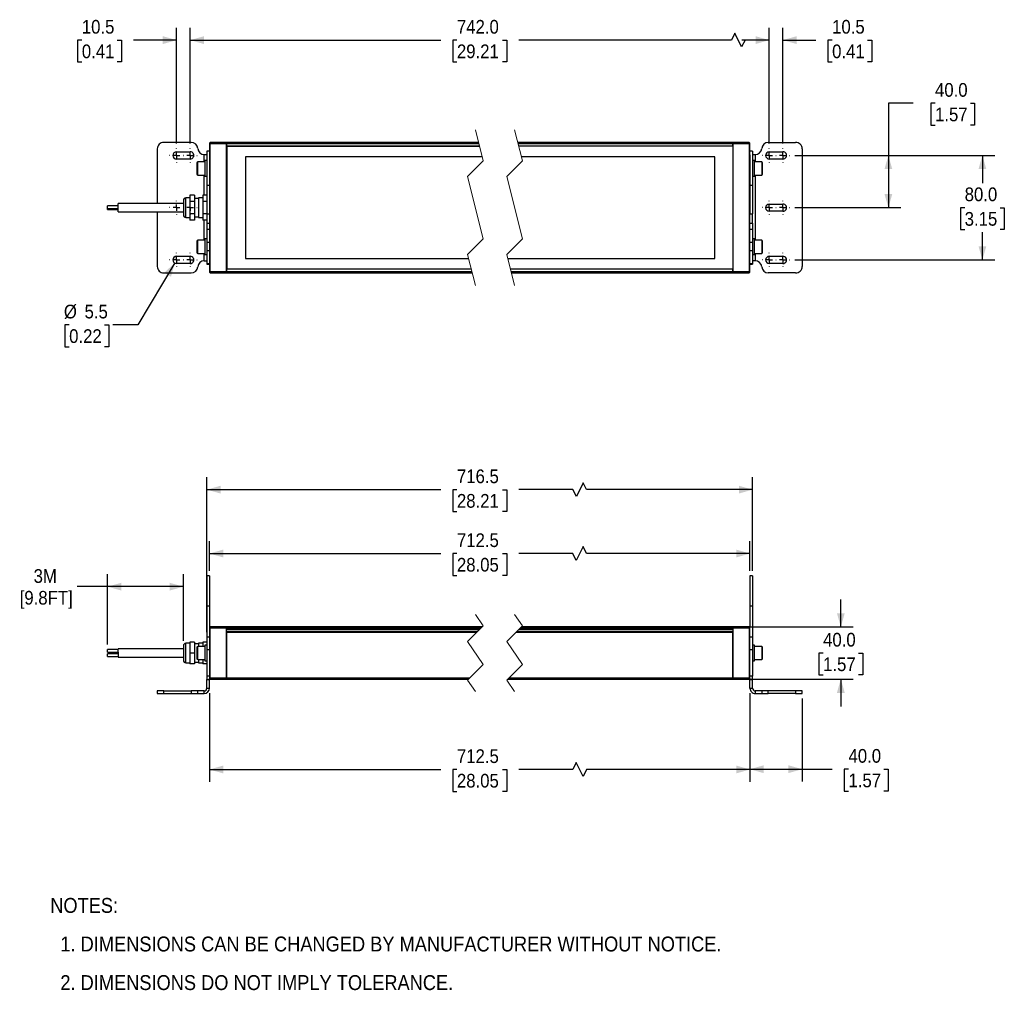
# Model space of a CAD drawing. Header units: millimetres. Extents: x 4 to 1295, y 0 to 811.
# Tile 1 of 3: x 4 to 758, y 35 to 779. Entities that reach past the tile are written whole.
import ezdxf

# ---------------------------------------------------------------- set-up
doc = ezdxf.new("R2010")
doc.units = ezdxf.units.MM
doc.header["$LTSCALE"] = 3
for name, pattern in [('SLD-Center', [19.05, 15.24, -1.27, 1.27, -1.27]), ('SLD-Dashed', [5.08, 2.54, 2.54]), ('SLD-Solid', [0])]:
    doc.linetypes.add(name, pattern=pattern)
doc.layers.add('CENTER', color=40, linetype='SLD-Center')
doc.layers.add('DIMENSIONS', color=140, linetype='SLD-Solid', lineweight=25)
doc.layers.add('TEXT', color=140, linetype='SLD-Solid', lineweight=25)
doc.styles.add('SLDTEXTSTYLE0', font='GOTHIC.TTF', dxfattribs={"width": 0.913})
doc.dimstyles.new('SLDDIMSTYLE0', dxfattribs={"dimtxt": 10.5, "dimasz": 10.5, "dimexe": 0, "dimexo": 0.0625, "dimgap": 2.625, "dimtad": 0, "dimtih": 1, "dimtoh": 1, "dimdec": 1, "dimrnd": 1e-09, "dimzin": 12, "dimdsep": 46, "dimtxsty": 'SLDTEXTSTYLE0', "dimsah": 1, "dimcen": 0.09, "dimadec": 0, "dimazin": 3, "dimtfac": 1, "dimtdec": 1, "dimtofl": 0, "dimtmove": 0, "dimatfit": 3, "dimfxl": 0, "dimfrac": 2, "dimtolj": 1, "dimtzin": 12, "dimarcsym": 0})
doc.dimstyles.new('SLDDIMSTYLE1', dxfattribs={"dimtxt": 10.5, "dimasz": 10.5, "dimexe": 0, "dimexo": 0.0625, "dimgap": 2.625, "dimtad": 0, "dimtih": 1, "dimtoh": 1, "dimdec": 1, "dimrnd": 1e-09, "dimzin": 4, "dimdsep": 46, "dimtxsty": 'SLDTEXTSTYLE0', "dimsah": 1, "dimcen": 0.09, "dimadec": 0, "dimazin": 1, "dimtfac": 1, "dimtdec": 1, "dimtofl": 0, "dimtmove": 0, "dimatfit": 3, "dimfxl": 0, "dimfrac": 2, "dimtolj": 1, "dimtzin": 12, "dimarcsym": 0})
doc.dimstyles.new('SLDDIMSTYLE2', dxfattribs={"dimtxt": 10.5, "dimasz": 10.5, "dimexe": 0, "dimexo": 0.0625, "dimgap": 2.625, "dimtad": 0, "dimtih": 1, "dimtoh": 1, "dimdec": 1, "dimrnd": 1e-09, "dimzin": 4, "dimdsep": 46, "dimtxsty": 'SLDTEXTSTYLE0', "dimsah": 1, "dimcen": 0.09, "dimadec": 0, "dimazin": 1, "dimtfac": 1, "dimtdec": 1, "dimtmove": 0, "dimatfit": 0, "dimfxl": 0, "dimfrac": 2, "dimtolj": 1, "dimtzin": 12, "dimarcsym": 0})
doc.dimstyles.new('SLDDIMSTYLE4', dxfattribs={"dimtxt": 10.5, "dimasz": 10.5, "dimexe": 0, "dimexo": 0.0625, "dimgap": 2.625, "dimtad": 0, "dimtih": 1, "dimtoh": 1, "dimdec": 1, "dimrnd": 1e-09, "dimzin": 12, "dimdsep": 46, "dimtxsty": 'SLDTEXTSTYLE0', "dimsah": 1, "dimcen": 0, "dimadec": 0, "dimazin": 3, "dimtfac": 1, "dimtdec": 1, "dimtofl": 0, "dimtmove": 0, "dimatfit": 3, "dimfxl": 0, "dimfrac": 2, "dimtolj": 1, "dimtzin": 12, "dimarcsym": 0})
doc.dimstyles.new('SLDDIMSTYLE5', dxfattribs={"dimtxt": 10.5, "dimasz": 10.5, "dimexe": 0, "dimexo": 0.0625, "dimgap": 2.625, "dimtad": 0, "dimtih": 1, "dimtoh": 1, "dimdec": 1, "dimrnd": 1e-09, "dimzin": 12, "dimdsep": 46, "dimtxsty": 'SLDTEXTSTYLE0', "dimsah": 1, "dimcen": 0.09, "dimadec": 0, "dimazin": 3, "dimtfac": 1, "dimtdec": 1, "dimtmove": 0, "dimatfit": 0, "dimfxl": 0, "dimfrac": 2, "dimtolj": 1, "dimtzin": 12, "dimarcsym": 0})

# ---------------------------------------------------------------- blocks, each defined once
blk = doc.blocks.new('SW_NOTE_0_2')
at = {"layer": 'TEXT', "color": 0, "char_height": 11.43, "attachment_point": 1, "style": 'SLDTEXTSTYLE0'}
for s, insert in [('NOTES:', (0, 14.6)), ('  1. DIMENSIONS CAN BE CHANGED BY MANUFACTURER WITHOUT NOTICE.', (0, -14.96)), ('  2. DIMENSIONS DO NOT IMPLY TOLERANCE.', (0, -44.52))]:
    blk.add_mtext(s, dxfattribs=dict(at, insert=insert))
blk = doc.blocks.new('_D')
at = {"layer": 'DIMENSIONS'}
for p, q in [((149.74, 262.79), (149.74, 194.87)), ((563.63, 262.79), (563.63, 194.87)), ((149.74, 204.4), (326.82, 204.4)), ((339.23, 204.32), (336.03, 204.32)), ((336.03, 204.32), (336.03, 187.65)), ((374.14, 204.32), (377.34, 204.32)), ((377.34, 204.32), (377.34, 187.65)), ((428.03, 204.4), (386.55, 204.4)), ((430.65, 209.65), (428.03, 204.4)), ((435.9, 199.15), (430.65, 209.65)), ((438.53, 204.4), (435.9, 199.15)), ((563.63, 204.4), (438.53, 204.4)), ((336.03, 187.65), (339.23, 187.65)), ((377.34, 187.65), (374.14, 187.65))]:
    blk.add_line(p, q, dxfattribs=at)
for points in [[(149.74, 204.4), (160.24, 201.4), (160.24, 207.4)], [(563.63, 204.4), (553.13, 207.4), (553.13, 201.4)]]:
    blk.add_solid(points, dxfattribs=at)
at = {"layer": 'DIMENSIONS', "char_height": 10.5, "attachment_point": 1, "style": 'SLDTEXTSTYLE0'}
for s, insert in [('712.5', (339.23, 219.86)), ('28.05', (339.23, 201.06))]:
    blk.add_mtext(s, dxfattribs=dict(at, insert=insert))
blk = doc.blocks.new('_D_1')
at = {"layer": 'DIMENSIONS'}
for p, q in [((563.63, 262.79), (563.63, 195.09)), ((603.63, 258.79), (603.63, 195.09)), ((563.63, 204.61), (603.63, 204.61)), ((603.63, 204.61), (626.68, 204.61)), ((639.09, 204.53), (635.89, 204.53)), ((635.89, 204.53), (635.89, 187.86)), ((666.24, 204.53), (669.44, 204.53)), ((669.44, 204.53), (669.44, 187.86)), ((635.89, 187.86), (639.09, 187.86)), ((669.44, 187.86), (666.24, 187.86))]:
    blk.add_line(p, q, dxfattribs=at)
for points in [[(563.63, 204.61), (574.13, 201.61), (574.13, 207.61)], [(603.63, 204.61), (593.13, 207.61), (593.13, 201.61)]]:
    blk.add_solid(points, dxfattribs=at)
at = {"layer": 'DIMENSIONS', "char_height": 10.5, "attachment_point": 1, "style": 'SLDTEXTSTYLE0'}
for s, insert in [('40.0', (639.09, 220.08)), ('1.57', (639.09, 201.28))]:
    blk.add_mtext(s, dxfattribs=dict(at, insert=insert))
blk = doc.blocks.new('_D_2')
at = {"layer": 'DIMENSIONS'}
for p, q in [((633.22, 313.6), (633.22, 334.6)), ((554.44, 313.6), (642.74, 313.6)), ((619.64, 293.52), (616.44, 293.52)), ((616.44, 293.52), (616.44, 276.85)), ((646.8, 293.52), (650, 293.52)), ((650, 293.52), (650, 276.85)), ((554.44, 273.6), (642.74, 273.6)), ((616.44, 276.85), (619.64, 276.85)), ((633.22, 273.6), (633.22, 252.6)), ((650, 276.85), (646.8, 276.85))]:
    blk.add_line(p, q, dxfattribs=at)
for points in [[(633.22, 313.6), (636.22, 324.1), (630.22, 324.1)], [(633.22, 273.6), (630.22, 263.1), (636.22, 263.1)]]:
    blk.add_solid(points, dxfattribs=at)
at = {"layer": 'DIMENSIONS', "char_height": 10.5, "attachment_point": 1, "style": 'SLDTEXTSTYLE0'}
for s, insert in [('40.0', (619.64, 309.07)), ('1.57', (619.64, 290.26))]:
    blk.add_mtext(s, dxfattribs=dict(at, insert=insert))
blk = doc.blocks.new('_D_3')
at = {"layer": 'DIMENSIONS'}
for p, q in [((147.74, 309.56), (147.74, 428.29)), ((435.94, 424.01), (430.69, 413.51)), ((438.56, 418.76), (435.94, 424.01)), ((565.63, 356.57), (565.63, 428.29)), ((147.74, 418.76), (326.82, 418.76)), ((339.23, 418.68), (336.03, 418.68)), ((336.03, 418.68), (336.03, 402.01)), ((374.14, 418.68), (377.34, 418.68)), ((377.34, 418.68), (377.34, 402.01)), ((428.06, 418.76), (386.55, 418.76)), ((430.69, 413.51), (428.06, 418.76)), ((565.63, 418.76), (438.56, 418.76)), ((336.03, 402.01), (339.23, 402.01)), ((377.34, 402.01), (374.14, 402.01))]:
    blk.add_line(p, q, dxfattribs=at)
for points in [[(147.74, 418.76), (158.24, 415.76), (158.24, 421.76)], [(565.63, 418.76), (555.13, 421.76), (555.13, 415.76)]]:
    blk.add_solid(points, dxfattribs=at)
at = {"layer": 'DIMENSIONS', "char_height": 10.5, "attachment_point": 1, "style": 'SLDTEXTSTYLE0'}
for s, insert in [('716.5', (339.23, 434.23)), ('28.21', (339.23, 415.43))]:
    blk.add_mtext(s, dxfattribs=dict(at, insert=insert))
blk = doc.blocks.new('_D_4')
at = {"layer": 'DIMENSIONS'}
for p, q in [((149.74, 356.57), (149.74, 379.36)), ((563.63, 356.57), (563.63, 379.36)), ((149.74, 369.83), (326.82, 369.83)), ((339.23, 369.75), (336.03, 369.75)), ((336.03, 369.75), (336.03, 353.08)), ((374.14, 369.75), (377.34, 369.75)), ((377.34, 369.75), (377.34, 353.08)), ((428.03, 369.83), (386.55, 369.83)), ((430.65, 364.58), (428.03, 369.83)), ((435.9, 375.08), (430.65, 364.58)), ((438.53, 369.83), (435.9, 375.08)), ((563.63, 369.83), (438.53, 369.83)), ((336.03, 353.08), (339.23, 353.08)), ((377.34, 353.08), (374.14, 353.08))]:
    blk.add_line(p, q, dxfattribs=at)
for points in [[(149.74, 369.83), (160.24, 366.83), (160.24, 372.83)], [(563.63, 369.83), (553.13, 372.83), (553.13, 366.83)]]:
    blk.add_solid(points, dxfattribs=at)
at = {"layer": 'DIMENSIONS', "char_height": 10.5, "attachment_point": 1, "style": 'SLDTEXTSTYLE0'}
for s, insert in [('712.5', (339.23, 385.29)), ('28.05', (339.23, 366.49))]:
    blk.add_mtext(s, dxfattribs=dict(at, insert=insert))
blk = doc.blocks.new('_D_5')
at = {"layer": 'DIMENSIONS'}
for p, q in [((71.74, 300.09), (71.74, 353.96)), ((129.74, 302.91), (129.74, 353.96)), ((71.74, 344.44), (48.5, 344.44)), ((129.74, 344.44), (71.74, 344.44))]:
    blk.add_line(p, q, dxfattribs=at)
for points in [[(71.74, 344.44), (82.24, 341.44), (82.24, 347.44)], [(129.74, 344.44), (119.24, 347.44), (119.24, 341.44)]]:
    blk.add_solid(points, dxfattribs=at)
at = {"layer": 'DIMENSIONS', "char_height": 10.5, "attachment_point": 1, "style": 'SLDTEXTSTYLE0'}
for s, insert in [('3M', (15.07, 357.85)), ('[9.8FT]', (4.4, 341.18))]:
    blk.add_mtext(s, dxfattribs=dict(at, insert=insert))
blk = doc.blocks.new('_D_11')
at = {"layer": 'DIMENSIONS'}
for p, q in [((688.68, 714.76), (669.63, 714.76)), ((669.63, 714.76), (669.63, 674.76)), ((705.35, 714.68), (702.15, 714.68)), ((702.15, 714.68), (702.15, 698.01)), ((732.51, 714.68), (735.71, 714.68)), ((735.71, 714.68), (735.71, 698.01)), ((702.15, 698.01), (705.35, 698.01)), ((735.71, 698.01), (732.51, 698.01)), ((597.98, 674.76), (679.16, 674.76)), ((669.63, 674.76), (669.63, 634.76)), ((597.98, 634.76), (679.16, 634.76))]:
    blk.add_line(p, q, dxfattribs=at)
for points in [[(669.63, 674.76), (666.63, 664.26), (672.63, 664.26)], [(669.63, 634.76), (672.63, 645.26), (666.63, 645.26)]]:
    blk.add_solid(points, dxfattribs=at)
at = {"layer": 'DIMENSIONS', "char_height": 10.5, "attachment_point": 1, "style": 'SLDTEXTSTYLE0'}
for s, insert in [('40.0', (705.35, 730.23)), ('1.57', (705.35, 711.43))]:
    blk.add_mtext(s, dxfattribs=dict(at, insert=insert))
blk = doc.blocks.new('_D_12')
at = {"layer": 'DIMENSIONS'}
for p, q in [((597.98, 674.76), (751.16, 674.76)), ((741.63, 674.76), (741.63, 653.64)), ((728.06, 634.68), (724.86, 634.68)), ((724.86, 634.68), (724.86, 618.01)), ((755.21, 634.68), (758.41, 634.68)), ((758.41, 634.68), (758.41, 618.01)), ((724.86, 618.01), (728.06, 618.01)), ((741.63, 594.76), (741.63, 615.88)), ((758.41, 618.01), (755.21, 618.01)), ((597.98, 594.76), (751.16, 594.76))]:
    blk.add_line(p, q, dxfattribs=at)
for points in [[(741.63, 674.76), (738.63, 664.26), (744.63, 664.26)], [(741.63, 594.76), (744.63, 605.26), (738.63, 605.26)]]:
    blk.add_solid(points, dxfattribs=at)
at = {"layer": 'DIMENSIONS', "char_height": 10.5, "attachment_point": 1, "style": 'SLDTEXTSTYLE0'}
for s, insert in [('80.0', (728.06, 650.23)), ('3.15', (728.06, 631.43))]:
    blk.add_mtext(s, dxfattribs=dict(at, insert=insert))
blk = doc.blocks.new('_D_13')
at = {"layer": 'DIMENSIONS'}
for p, q in [((578.38, 683.86), (578.38, 772.62)), ((588.88, 683.86), (588.88, 772.62)), ((578.38, 763.1), (557.38, 763.1)), ((588.88, 763.1), (614.14, 763.1)), ((626.55, 763.02), (623.35, 763.02)), ((623.35, 763.02), (623.35, 746.35)), ((653.7, 763.02), (656.9, 763.02)), ((656.9, 763.02), (656.9, 746.35)), ((623.35, 746.35), (626.55, 746.35)), ((656.9, 746.35), (653.7, 746.35))]:
    blk.add_line(p, q, dxfattribs=at)
for points in [[(578.38, 763.1), (567.88, 766.1), (567.88, 760.1)], [(588.88, 763.1), (599.38, 760.1), (599.38, 766.1)]]:
    blk.add_solid(points, dxfattribs=at)
at = {"layer": 'DIMENSIONS', "char_height": 10.5, "attachment_point": 1, "style": 'SLDTEXTSTYLE0'}
for s, insert in [('10.5', (626.55, 778.56)), ('0.41', (626.55, 759.76))]:
    blk.add_mtext(s, dxfattribs=dict(at, insert=insert))
blk = doc.blocks.new('_D_14')
at = {"layer": 'DIMENSIONS'}
for p, q in [((134.99, 683.86), (134.99, 772.62)), ((578.38, 683.86), (578.38, 772.62)), ((134.99, 763.1), (326.82, 763.1)), ((339.23, 763.02), (336.03, 763.02)), ((336.03, 763.02), (336.03, 746.35)), ((374.14, 763.02), (377.34, 763.02)), ((377.34, 763.02), (377.34, 746.35)), ((549.39, 763.1), (386.55, 763.1)), ((552.02, 768.35), (549.39, 763.1)), ((557.27, 757.85), (552.02, 768.35)), ((559.89, 763.1), (557.27, 757.85)), ((578.38, 763.1), (559.89, 763.1)), ((336.03, 746.35), (339.23, 746.35)), ((377.34, 746.35), (374.14, 746.35))]:
    blk.add_line(p, q, dxfattribs=at)
for points in [[(134.99, 763.1), (145.49, 760.1), (145.49, 766.1)], [(578.38, 763.1), (567.88, 766.1), (567.88, 760.1)]]:
    blk.add_solid(points, dxfattribs=at)
at = {"layer": 'DIMENSIONS', "char_height": 10.5, "attachment_point": 1, "style": 'SLDTEXTSTYLE0'}
for s, insert in [('742.0', (339.23, 778.56)), ('29.21', (339.23, 759.76))]:
    blk.add_mtext(s, dxfattribs=dict(at, insert=insert))
blk = doc.blocks.new('_D_15')
at = {"layer": 'DIMENSIONS'}
for p, q in [((124.49, 683.86), (124.49, 772.62)), ((134.99, 683.86), (134.99, 772.62)), ((51.98, 763.02), (48.78, 763.02)), ((48.78, 763.02), (48.78, 746.35)), ((79.14, 763.02), (82.34, 763.02)), ((82.34, 763.02), (82.34, 746.35)), ((124.49, 763.1), (91.54, 763.1)), ((134.99, 763.1), (155.99, 763.1)), ((48.78, 746.35), (51.98, 746.35)), ((82.34, 746.35), (79.14, 746.35))]:
    blk.add_line(p, q, dxfattribs=at)
for points in [[(124.49, 763.1), (113.99, 766.1), (113.99, 760.1)], [(134.99, 763.1), (145.49, 760.1), (145.49, 766.1)]]:
    blk.add_solid(points, dxfattribs=at)
at = {"layer": 'DIMENSIONS', "char_height": 10.5, "attachment_point": 1, "style": 'SLDTEXTSTYLE0'}
for s, insert in [('10.5', (51.98, 778.56)), ('0.41', (51.98, 759.76))]:
    blk.add_mtext(s, dxfattribs=dict(at, insert=insert))
blk = doc.blocks.new('_D_16')
at = {"layer": 'DIMENSIONS'}
for p, q in [((123.08, 592.4), (94.87, 544.88)), ((42.27, 544.88), (39.07, 544.88)), ((39.07, 544.88), (39.07, 528.21)), ((69.43, 544.88), (72.63, 544.88)), ((72.63, 544.88), (72.63, 528.21)), ((94.87, 544.88), (75.82, 544.88)), ((39.07, 528.21), (42.27, 528.21)), ((72.63, 528.21), (69.43, 528.21))]:
    blk.add_line(p, q, dxfattribs=at)
blk.add_solid([(123.08, 592.4), (115.14, 584.9), (120.3, 581.84)], dxfattribs=at)
at = {"layer": 'DIMENSIONS', "char_height": 10.5, "attachment_point": 1, "style": 'SLDTEXTSTYLE0'}
for s, insert in [('%%c', (38.23, 560.42)), ('5.5', (54.07, 560.42)), ('0.22', (42.27, 541.62))]:
    blk.add_mtext(s, dxfattribs=dict(at, insert=insert))
blk = doc.blocks.new('SW_CENTERMARKSYMBOL_8')
at = {"layer": 'CENTER', "color": 0}
for p, q in [((-5.08, 0), (-5.29, 0)), ((0, 0), (-2.54, 0)), ((0, 5.08), (0, 5.29)), ((0, 0), (0, 2.54)), ((0, 0), (0, -2.54)), ((0, 0), (2.54, 0)), ((5.08, 0), (5.29, 0)), ((0, -5.08), (0, -5.29))]:
    blk.add_line(p, q, dxfattribs=at)
blk = doc.blocks.new('SW_CENTERMARKSYMBOL_9')
at = {"layer": 'CENTER', "color": 0}
for p, q in [((-5.08, 0), (-5.29, 0)), ((0, 0), (-2.54, 0)), ((0, 5.08), (0, 5.29)), ((0, 0), (0, 2.54)), ((0, 0), (0, -2.54)), ((0, 0), (2.54, 0)), ((5.08, 0), (5.29, 0)), ((0, -5.08), (0, -5.29))]:
    blk.add_line(p, q, dxfattribs=at)
blk = doc.blocks.new('SW_CENTERMARKSYMBOL_10')
at = {"layer": 'CENTER', "color": 0}
for p, q in [((-5.08, 0), (-5.29, 0)), ((0, 0), (-2.54, 0)), ((0, 5.08), (0, 5.29)), ((0, 0), (0, 2.54)), ((0, 0), (0, -2.54)), ((0, 0), (2.54, 0)), ((5.08, 0), (5.29, 0)), ((0, -5.08), (0, -5.29))]:
    blk.add_line(p, q, dxfattribs=at)
blk = doc.blocks.new('SW_CENTERMARKSYMBOL_11')
at = {"layer": 'CENTER', "color": 0}
for p, q in [((-5.08, 0), (-5.29, 0)), ((0, 0), (-2.54, 0)), ((0, 5.08), (0, 5.29)), ((0, 0), (0, 2.54)), ((0, 0), (0, -2.54)), ((0, 0), (2.54, 0)), ((5.08, 0), (5.29, 0)), ((0, -5.08), (0, -5.29))]:
    blk.add_line(p, q, dxfattribs=at)
blk = doc.blocks.new('SW_CENTERMARKSYMBOL_12')
at = {"layer": 'CENTER', "color": 0}
for p, q in [((-5.08, 0), (-5.29, 0)), ((0, 0), (-2.54, 0)), ((0, 5.08), (0, 5.29)), ((0, 0), (0, 2.54)), ((0, 0), (0, -2.54)), ((0, 0), (2.54, 0)), ((5.08, 0), (5.29, 0)), ((0, -5.08), (0, -5.29))]:
    blk.add_line(p, q, dxfattribs=at)
blk = doc.blocks.new('SW_CENTERMARKSYMBOL_13')
at = {"layer": 'CENTER', "color": 0}
for p, q in [((-5.08, 0), (-5.29, 0)), ((0, 0), (-2.54, 0)), ((0, 5.08), (0, 5.29)), ((0, 0), (0, 2.54)), ((0, 0), (0, -2.54)), ((0, 0), (2.54, 0)), ((5.08, 0), (5.29, 0)), ((0, -5.08), (0, -5.29))]:
    blk.add_line(p, q, dxfattribs=at)
blk = doc.blocks.new('SW_CENTERMARKSYMBOL_14')
at = {"layer": 'CENTER', "color": 0}
for p, q in [((-5.08, 0), (-5.29, 0)), ((0, 0), (-2.54, 0)), ((0, 5.08), (0, 5.29)), ((0, 0), (0, 2.54)), ((0, 0), (0, -2.54)), ((0, 0), (2.54, 0)), ((5.08, 0), (5.29, 0)), ((0, -5.08), (0, -5.29))]:
    blk.add_line(p, q, dxfattribs=at)
blk = doc.blocks.new('SW_CENTERMARKSYMBOL_15')
at = {"layer": 'CENTER', "color": 0}
for p, q in [((-5.08, 0), (-5.29, 0)), ((0, 0), (-2.54, 0)), ((0, 5.08), (0, 5.29)), ((0, 0), (0, 2.54)), ((0, 0), (0, -2.54)), ((0, 0), (2.54, 0)), ((5.08, 0), (5.29, 0)), ((0, -5.08), (0, -5.29))]:
    blk.add_line(p, q, dxfattribs=at)
blk = doc.blocks.new('SW_CENTERMARKSYMBOL_16')
at = {"layer": 'CENTER', "color": 0}
for p, q in [((-5.08, 0), (-5.29, 0)), ((0, 0), (-2.54, 0)), ((0, 5.08), (0, 5.29)), ((0, 0), (0, 2.54)), ((0, 0), (0, -2.54)), ((0, 0), (2.54, 0)), ((5.08, 0), (5.29, 0)), ((0, -5.08), (0, -5.29))]:
    blk.add_line(p, q, dxfattribs=at)
blk = doc.blocks.new('SW_CENTERMARKSYMBOL_17')
at = {"layer": 'CENTER', "color": 0}
for p, q in [((-5.08, 0), (-5.29, 0)), ((0, 0), (-2.54, 0)), ((0, 5.08), (0, 5.29)), ((0, 0), (0, 2.54)), ((0, 0), (0, -2.54)), ((0, 0), (2.54, 0)), ((5.08, 0), (5.29, 0)), ((0, -5.08), (0, -5.29))]:
    blk.add_line(p, q, dxfattribs=at)
blk = doc.blocks.new('SW_CENTERMARKSYMBOL_18')
at = {"layer": 'CENTER', "color": 0}
for p, q in [((-5.08, 0), (-5.29, 0)), ((0, 0), (-2.54, 0)), ((0, 5.08), (0, 5.29)), ((0, 0), (0, 2.54)), ((0, 0), (0, -2.54)), ((0, 0), (2.54, 0)), ((5.08, 0), (5.29, 0)), ((0, -5.08), (0, -5.29))]:
    blk.add_line(p, q, dxfattribs=at)
blk = doc.blocks.new('SW_CENTERMARKSYMBOL_19')
at = {"layer": 'CENTER', "color": 0}
for p, q in [((-5.08, 0), (-5.29, 0)), ((0, 0), (-2.54, 0)), ((0, 5.08), (0, 5.29)), ((0, 0), (0, 2.54)), ((0, 0), (0, -2.54)), ((0, 0), (2.54, 0)), ((5.08, 0), (5.29, 0)), ((0, -5.08), (0, -5.29))]:
    blk.add_line(p, q, dxfattribs=at)

msp = doc.modelspace()

# ---------------------------------------------------------------- linework, layer by layer
at = {"color": 7, "linetype": 'SLD-Dashed', "lineweight": 18}
for p, q in [((353.430762, 694.288173), (359.430762, 670.525673)), ((383.430762, 694.288173), (389.430762, 670.525673)), ((359.430762, 670.525673), (347.430762, 658.525673)), ((389.430762, 670.525673), (377.430762, 658.525673)), ((347.430762, 658.525673), (359.430762, 611.000673)), ((377.430762, 658.525673), (389.430762, 611.000673)), ((359.430762, 611.000673), (347.430762, 599.000673)), ((389.430762, 611.000673), (377.430762, 599.000673)), ((347.430762, 599.000673), (353.430762, 575.238173)), ((377.430762, 599.000673), (383.430762, 575.238173)), ((353.430762, 323.12625), (359.430762, 314.36375)), ((383.430762, 323.12625), (389.430762, 314.36375)), ((359.430762, 314.36375), (347.430762, 302.36375)), ((389.430762, 314.36375), (377.430762, 302.36375)), ((347.430762, 302.36375), (359.430762, 284.83875)), ((377.430762, 302.36375), (389.430762, 284.83875)), ((359.430762, 284.83875), (347.430762, 272.83875)), ((389.430762, 284.83875), (377.430762, 272.83875)), ((347.430762, 272.83875), (353.430762, 264.07625)), ((377.430762, 272.83875), (383.430762, 264.07625))]:
    msp.add_line(p, q, dxfattribs=at)
for p, q in [((109.736314, 679.763175), (109.736314, 637.963173)), ((135.760208, 684.763174), (114.736309, 684.763174)), ((149.736306, 684.213172), (150.236299, 684.713173)), ((149.736306, 684.213172), (149.736306, 683.963171)), ((149.736306, 683.963171), (149.736306, 675.331845)), ((150.236299, 683.963171), (149.736306, 683.963171)), ((150.236299, 683.963171), (150.236299, 684.713173)), ((162.536314, 684.713173), (150.236299, 684.713173)), ((150.236299, 585.563175), (150.236299, 683.963171)), ((150.236299, 683.963171), (162.536314, 683.963171)), ((162.536314, 684.713173), (162.536314, 683.963171)), ((162.736287, 684.513173), (162.536314, 684.713173)), ((162.536314, 683.963171), (162.536314, 585.563175)), ((162.736287, 683.963171), (162.536314, 683.963171)), ((162.736287, 684.763174), (162.736287, 684.013172)), ((355.835816, 684.763174), (162.736287, 684.763174)), ((162.736287, 684.013172), (356.02518, 684.013172)), ((162.736287, 684.013172), (162.736287, 681.763171)), ((162.736287, 587.763175), (162.736287, 681.763171)), ((356.593301, 681.763171), (162.736287, 681.763171)), ((163.236311, 679.763175), (162.736287, 679.763175)), ((163.236311, 587.763175), (163.236311, 681.763171)), ((163.236311, 681.763171), (356.593301, 681.763171)), ((550.633024, 684.763174), (385.835808, 684.763174)), ((386.025186, 684.013172), (550.633024, 684.013172)), ((550.633024, 681.763171), (386.593308, 681.763171)), ((550.633024, 684.013172), (550.633024, 684.763174)), ((550.633024, 684.513173), (550.833028, 684.713173)), ((550.633024, 681.763171), (550.633024, 684.013172)), ((550.833028, 683.963171), (550.633024, 683.963171)), ((550.633024, 681.763171), (550.633024, 587.763175)), ((563.133012, 684.713173), (550.833028, 684.713173)), ((550.833028, 683.963171), (550.833028, 684.713173)), ((550.833028, 683.963171), (563.133012, 683.963171)), ((550.833028, 585.563175), (550.833028, 683.963171)), ((563.133012, 684.713173), (563.133012, 683.963171)), ((563.633036, 684.213172), (563.133012, 684.713173)), ((563.133012, 683.963171), (563.133012, 585.563175)), ((563.633036, 683.963171), (563.133012, 683.963171)), ((563.633036, 683.963171), (563.633036, 684.213172)), ((563.633036, 675.331845), (563.633036, 683.963171)), ((577.609103, 684.763174), (598.633032, 684.763174)), ((603.633027, 679.763175), (603.633027, 589.763171)), ((124.486288, 677.513174), (134.986302, 677.513174)), ((134.986302, 672.013174), (124.486288, 672.013174)), ((145.736297, 675.454333), (147.736302, 675.454333)), ((145.736297, 669.763173), (145.736297, 675.454333)), ((149.736306, 677.963174), (147.736302, 677.963174)), ((147.736302, 677.963174), (147.736302, 651.815225)), ((149.736306, 675.331845), (149.736306, 651.815225)), ((163.236311, 676.763172), (162.736287, 676.763172)), ((177.236309, 673.763174), (177.236309, 595.763172)), ((358.613303, 673.763174), (177.236309, 673.763174)), ((536.633026, 673.763174), (388.613295, 673.763174)), ((536.633026, 595.763172), (536.633026, 673.763174)), ((565.63301, 677.963174), (563.633036, 677.963174)), ((563.633036, 675.331845), (563.633036, 651.815225)), ((565.63301, 677.963174), (565.63301, 651.815225)), ((565.63301, 675.454333), (567.633014, 675.454333)), ((567.633014, 675.454333), (567.633014, 669.763173)), ((578.38301, 677.513174), (588.883023, 677.513174)), ((588.883023, 672.013174), (578.38301, 672.013174)), ((140.136292, 669.163174), (140.136292, 660.363172)), ((146.136304, 669.763173), (140.736302, 669.763173)), ((140.736302, 659.763173), (140.736302, 669.763173)), ((147.736302, 670.763171), (146.136304, 670.763171)), ((146.136304, 670.763171), (146.136304, 658.763173)), ((163.236311, 666.913173), (162.736287, 666.913173)), ((163.236311, 666.663173), (162.736287, 666.663173)), ((163.236311, 666.413172), (162.736287, 666.413172)), ((567.233037, 670.763171), (565.63301, 670.763171)), ((567.233037, 658.763173), (567.233037, 670.763171)), ((572.633009, 669.763173), (567.233037, 669.763173)), ((572.633009, 669.763173), (572.633009, 659.763173)), ((573.233019, 660.363172), (573.233019, 669.163174)), ((140.736302, 659.763173), (146.136304, 659.763173)), ((145.736297, 644.263173), (145.736297, 659.763173)), ((146.136304, 658.763173), (147.736302, 658.763173)), ((565.63301, 658.763173), (567.233037, 658.763173)), ((567.233037, 659.763173), (572.633009, 659.763173)), ((567.633014, 659.763173), (567.633014, 609.763173)), ((149.736306, 651.815225), (147.736302, 651.815225)), ((147.736302, 651.815225), (147.736302, 630.130429)), ((149.736306, 651.815225), (149.736306, 630.130429)), ((565.63301, 651.815225), (563.633036, 651.815225)), ((563.633036, 651.815225), (563.633036, 630.130429)), ((565.63301, 651.815225), (565.63301, 630.130429)), ((134.73629, 642.263173), (131.736299, 642.263173)), ((131.736299, 628.267983), (131.736299, 642.263173)), ((138.236305, 644.263173), (134.73629, 644.263173)), ((134.73629, 644.263173), (134.73629, 639.513173)), ((138.236305, 644.263173), (138.236305, 639.513173)), ((141.236296, 641.763173), (138.236305, 641.763173)), ((144.73631, 642.263173), (141.236296, 642.263173)), ((141.236296, 642.263173), (141.236296, 628.267983)), ((147.736302, 644.263173), (144.73631, 644.263173)), ((144.73631, 644.263173), (144.73631, 639.513173)), ((79.736313, 636.099916), (71.736297, 636.099916)), ((71.736297, 634.01217), (71.736297, 636.099916)), ((71.736297, 634.01217), (79.736313, 634.01217)), ((71.736297, 633.444046), (71.736297, 634.01217)), ((71.736297, 633.444046), (79.736313, 633.444046)), ((129.736295, 637.963173), (79.736313, 637.963173)), ((79.736313, 631.563173), (79.736313, 637.963173)), ((129.736295, 640.263173), (129.736295, 630.000033)), ((138.236305, 639.513173), (134.73629, 639.513173)), ((134.73629, 639.513173), (134.73629, 630.013173)), ((138.236305, 639.513173), (138.236305, 630.013173)), ((147.736302, 639.513173), (144.73631, 639.513173)), ((144.73631, 639.513173), (144.73631, 630.013173)), ((578.38301, 637.513173), (588.883023, 637.513173)), ((79.736313, 631.563173), (129.736295, 631.563173)), ((109.736314, 631.563173), (109.736314, 589.763171)), ((129.736295, 630.000033), (129.736295, 629.263173)), ((131.736299, 627.263173), (131.736299, 628.267983)), ((131.736299, 627.263173), (134.73629, 627.263173)), ((138.236305, 630.013173), (134.73629, 630.013173)), ((134.73629, 630.013173), (134.73629, 625.263173)), ((138.236305, 630.013173), (138.236305, 625.263173)), ((138.236305, 627.763173), (141.236296, 627.763173)), ((141.236296, 628.267983), (141.236296, 627.263173)), ((141.236296, 627.263173), (144.73631, 627.263173)), ((147.736302, 630.013173), (144.73631, 630.013173)), ((144.73631, 630.013173), (144.73631, 625.263173)), ((147.736302, 630.130429), (149.736306, 630.130429)), ((147.736302, 630.130429), (147.736302, 622.963172)), ((147.936305, 622.763173), (147.936305, 630.130429)), ((149.736306, 630.130429), (149.736306, 585.563175)), ((563.633036, 630.130429), (565.63301, 630.130429)), ((563.633036, 585.563175), (563.633036, 630.130429)), ((565.433036, 630.130429), (565.433036, 622.763173)), ((565.63301, 622.963172), (565.63301, 630.130429)), ((588.883023, 632.013173), (578.38301, 632.013173)), ((138.236305, 625.263173), (134.73629, 625.263173)), ((147.736302, 625.263173), (144.73631, 625.263173)), ((145.736297, 609.763173), (145.736297, 625.263173)), ((147.736302, 622.963172), (147.936305, 622.763173)), ((147.736302, 622.963172), (147.736302, 617.963174)), ((147.936305, 622.763173), (149.736306, 622.763173)), ((563.633036, 622.763173), (565.433036, 622.763173)), ((565.433036, 622.763173), (565.63301, 622.963172)), ((565.63301, 622.963172), (565.63301, 617.963174)), ((147.736302, 610.763173), (146.136304, 610.763173)), ((146.136304, 610.763173), (146.136304, 598.763174)), ((149.736306, 617.963174), (147.736302, 617.963174)), ((147.736302, 617.963174), (147.736302, 607.963174)), ((565.63301, 617.963174), (563.633036, 617.963174)), ((565.63301, 617.963174), (565.63301, 607.963174)), ((567.233037, 610.763173), (565.63301, 610.763173)), ((567.233037, 598.763174), (567.233037, 610.763173)), ((140.136292, 609.163174), (140.136292, 600.363172)), ((146.136304, 609.763173), (140.736302, 609.763173)), ((140.736302, 599.763173), (140.736302, 609.763173)), ((149.736306, 607.963174), (147.736302, 607.963174)), ((147.736302, 607.963174), (147.736302, 601.599752)), ((565.63301, 607.963174), (563.633036, 607.963174)), ((565.63301, 607.963174), (565.63301, 601.599752)), ((572.633009, 609.763173), (567.233037, 609.763173)), ((572.633009, 609.763173), (572.633009, 599.763173)), ((573.233019, 600.363172), (573.233019, 609.163174)), ((124.486288, 597.513172), (134.986302, 597.513172)), ((140.736302, 599.763173), (146.136304, 599.763173)), ((145.736297, 594.072013), (145.736297, 599.763173)), ((146.136304, 598.763174), (147.736302, 598.763174)), ((149.736306, 601.599752), (147.736302, 601.599752)), ((147.736302, 601.599752), (147.736302, 591.605543)), ((163.236311, 603.113174), (162.736287, 603.113174)), ((163.236311, 602.863173), (162.736287, 602.863173)), ((163.236311, 602.613173), (162.736287, 602.613173)), ((177.236309, 595.763172), (348.248219, 595.763172)), ((378.248226, 595.763172), (536.633026, 595.763172)), ((565.63301, 601.599752), (563.633036, 601.599752)), ((565.63301, 601.599752), (565.63301, 591.605543)), ((565.63301, 598.763174), (567.233037, 598.763174)), ((567.233037, 599.763173), (572.633009, 599.763173)), ((567.633014, 599.763173), (567.633014, 594.072013)), ((578.38301, 597.513172), (588.883023, 597.513172)), ((134.986302, 592.013172), (124.486288, 592.013172)), ((145.736297, 594.072013), (147.736302, 594.072013)), ((149.736306, 591.605543), (147.736302, 591.605543)), ((147.736302, 591.605543), (147.736302, 591.563172)), ((147.736302, 591.563172), (149.736306, 591.563172)), ((163.236311, 592.763174), (162.736287, 592.763174)), ((163.236311, 589.763171), (162.736287, 589.763171)), ((565.63301, 591.605543), (563.633036, 591.605543)), ((563.633036, 591.563172), (565.63301, 591.563172)), ((567.633014, 594.072013), (565.63301, 594.072013)), ((565.63301, 591.605543), (565.63301, 591.563172)), ((588.883023, 592.013172), (578.38301, 592.013172)), ((114.736309, 584.763172), (135.760208, 584.763172)), ((149.736306, 585.563175), (150.236299, 585.563175)), ((149.736306, 585.563175), (149.736306, 585.313174)), ((149.736306, 585.313174), (150.236299, 584.813173)), ((162.536314, 585.563175), (150.236299, 585.563175)), ((150.236299, 584.813173), (150.236299, 585.563175)), ((150.236299, 584.813173), (162.536314, 584.813173)), ((162.536314, 585.563175), (162.736287, 585.563175)), ((162.536314, 585.563175), (162.536314, 584.813173)), ((162.736287, 585.013173), (162.536314, 584.813173)), ((350.26822, 587.763175), (162.736287, 587.763175)), ((162.736287, 587.763175), (162.736287, 585.513174)), ((350.836342, 585.513174), (162.736287, 585.513174)), ((162.736287, 585.513174), (162.736287, 584.763172)), ((162.736287, 584.763172), (351.025706, 584.763172)), ((350.26822, 587.763175), (163.236311, 587.763175)), ((550.633024, 587.763175), (380.268212, 587.763175)), ((550.633024, 585.513174), (380.836334, 585.513174)), ((381.025713, 584.763172), (550.633024, 584.763172)), ((550.633024, 585.513174), (550.633024, 587.763175)), ((550.633024, 585.563175), (550.833028, 585.563175)), ((550.633024, 584.763172), (550.633024, 585.513174)), ((550.633024, 585.013173), (550.833028, 584.813173)), ((563.133012, 585.563175), (550.833028, 585.563175)), ((550.833028, 584.813173), (550.833028, 585.563175)), ((550.833028, 584.813173), (563.133012, 584.813173)), ((563.133012, 585.563175), (563.633036, 585.563175)), ((563.133012, 585.563175), (563.133012, 584.813173)), ((563.633036, 585.313174), (563.133012, 584.813173)), ((563.633036, 585.313174), (563.633036, 585.563175)), ((598.633032, 584.763172), (577.609103, 584.763172)), ((149.736306, 352.763916), (147.736302, 352.763916)), ((147.736302, 352.763916), (147.736302, 329.452129)), ((149.736306, 352.763916), (149.736306, 329.452129)), ((565.63301, 352.763916), (563.633036, 352.763916)), ((563.633036, 352.763916), (563.633036, 329.452129)), ((565.63301, 352.763916), (565.63301, 329.452129)), ((149.736306, 329.452129), (147.736302, 329.452129)), ((147.736302, 329.452129), (147.736302, 305.75125)), ((149.736306, 329.452129), (149.736306, 313.05125)), ((565.63301, 329.452129), (563.633036, 329.452129)), ((563.633036, 329.452129), (563.633036, 313.05125)), ((565.63301, 329.452129), (565.63301, 305.75125)), ((149.736306, 313.05125), (150.236299, 313.55125)), ((149.736306, 313.05125), (149.736306, 312.80125)), ((149.736306, 312.80125), (149.736306, 274.40125)), ((149.736306, 312.80125), (150.236299, 312.80125)), ((150.236299, 312.80125), (150.236299, 313.55125)), ((162.536314, 313.55125), (150.236299, 313.55125)), ((150.236299, 312.80125), (162.536314, 312.80125)), ((150.236299, 274.40125), (150.236299, 312.80125)), ((162.536314, 313.55125), (162.536314, 312.80125)), ((162.536314, 313.55125), (162.736287, 313.35125)), ((162.736287, 312.80125), (162.536314, 312.80125)), ((162.536314, 312.80125), (162.536314, 274.40125)), ((162.736287, 313.60125), (162.736287, 312.85125)), ((358.668258, 313.60125), (162.736287, 313.60125)), ((162.736287, 312.85125), (357.918268, 312.85125)), ((162.736287, 312.85125), (162.736287, 311.819599)), ((356.886616, 311.819599), (162.736287, 311.819599)), ((162.736287, 311.819599), (162.736287, 311.413483)), ((356.4805, 311.413483), (162.736287, 311.413483)), ((162.736287, 311.413483), (162.736287, 311.381875)), ((162.736287, 309.820625), (162.736287, 311.381875)), ((162.736287, 309.820625), (162.736287, 309.789017)), ((162.736287, 309.789017), (162.736287, 309.382901)), ((354.856035, 309.789017), (162.736287, 309.789017)), ((162.736287, 309.382901), (162.736287, 274.351249)), ((354.449918, 309.382901), (162.736287, 309.382901)), ((550.633024, 309.382901), (384.44991, 309.382901)), ((550.633024, 309.789017), (384.856026, 309.789017)), ((550.633024, 311.413483), (386.480491, 311.413483)), ((550.633024, 311.819599), (386.886608, 311.819599)), ((387.91826, 312.85125), (550.633024, 312.85125)), ((550.633024, 313.60125), (388.668265, 313.60125)), ((550.633024, 312.85125), (550.633024, 313.60125)), ((550.633024, 313.35125), (550.833028, 313.55125)), ((550.633024, 311.819599), (550.633024, 312.85125)), ((550.633024, 312.80125), (550.833028, 312.80125)), ((550.633024, 311.413483), (550.633024, 311.819599)), ((550.633024, 311.381875), (550.633024, 311.413483)), ((550.633024, 311.381875), (550.633024, 309.820625)), ((550.633024, 309.789017), (550.633024, 309.820625)), ((550.633024, 309.382901), (550.633024, 309.789017)), ((550.633024, 274.351249), (550.633024, 309.382901)), ((563.133012, 313.55125), (550.833028, 313.55125)), ((550.833028, 312.80125), (550.833028, 313.55125)), ((550.833028, 312.80125), (563.133012, 312.80125)), ((550.833028, 274.40125), (550.833028, 312.80125)), ((563.133012, 313.55125), (563.133012, 312.80125)), ((563.133012, 313.55125), (563.633036, 313.05125)), ((563.133012, 312.80125), (563.133012, 274.40125)), ((563.633036, 312.80125), (563.133012, 312.80125)), ((563.633036, 312.80125), (563.633036, 313.05125)), ((563.633036, 274.40125), (563.633036, 312.80125)), ((138.236305, 301.828491), (134.73629, 301.828491)), ((134.73629, 301.828491), (134.73629, 293.601251)), ((138.236305, 301.828491), (138.236305, 293.601251)), ((147.736302, 301.828491), (144.73631, 301.828491)), ((144.73631, 301.828491), (144.73631, 298.60125)), ((149.736306, 305.75125), (147.736302, 305.75125)), ((147.736302, 305.75125), (147.736302, 296.09144)), ((565.63301, 305.75125), (563.633036, 305.75125)), ((565.63301, 305.75125), (565.63301, 296.09144)), ((79.736313, 296.276547), (71.736297, 296.276547)), ((71.736297, 294.188801), (71.736297, 296.276547)), ((71.736297, 294.188801), (79.736313, 294.188801)), ((129.736295, 296.80125), (79.736313, 296.80125)), ((79.736313, 294.16667), (79.736313, 296.80125)), ((79.736313, 294.16667), (79.736313, 290.40125)), ((129.736295, 299.101251), (129.736295, 296.351251)), ((129.736295, 296.351251), (129.736295, 288.101251)), ((134.73629, 301.10125), (131.736299, 301.10125)), ((131.736299, 297.35125), (131.736299, 301.10125)), ((131.736299, 286.10125), (131.736299, 297.35125)), ((141.236296, 300.60125), (138.236305, 300.60125)), ((140.136292, 298.001251), (140.136292, 289.201251)), ((146.136304, 298.60125), (140.736302, 298.60125)), ((140.736302, 288.60125), (140.736302, 298.60125)), ((144.73631, 301.10125), (141.236296, 301.10125)), ((141.236296, 301.10125), (141.236296, 298.60125)), ((147.736302, 299.60125), (146.136304, 299.60125)), ((146.136304, 299.60125), (146.136304, 293.601251)), ((147.736302, 296.09144), (147.736302, 275.760955)), ((149.736306, 296.09144), (147.736302, 296.09144)), ((565.63301, 296.09144), (563.633036, 296.09144)), ((567.233037, 299.60125), (565.63301, 299.60125)), ((565.63301, 296.09144), (565.63301, 275.760955)), ((567.233037, 287.60125), (567.233037, 299.60125)), ((572.633009, 298.60125), (567.233037, 298.60125)), ((572.633009, 298.60125), (572.633009, 293.601251)), ((573.233019, 293.601251), (573.233019, 298.001251)), ((79.736313, 293.111829), (71.736297, 293.111829)), ((71.736297, 291.024084), (71.736297, 293.111829)), ((71.736297, 291.024084), (79.736313, 291.024084)), ((79.736313, 290.40125), (129.736295, 290.40125)), ((138.236305, 293.601251), (134.73629, 293.601251)), ((134.73629, 293.601251), (134.73629, 285.374008)), ((138.236305, 293.601251), (138.236305, 285.374008)), ((138.236305, 286.601249), (141.236296, 286.601249)), ((140.736302, 288.60125), (146.136304, 288.60125)), ((141.236296, 288.60125), (141.236296, 286.10125)), ((144.73631, 288.60125), (144.73631, 285.374008)), ((146.136304, 293.601251), (146.136304, 287.60125)), ((146.136304, 287.60125), (147.736302, 287.60125)), ((565.63301, 287.60125), (567.233037, 287.60125)), ((567.233037, 288.60125), (572.633009, 288.60125)), ((572.633009, 293.601251), (572.633009, 288.60125)), ((573.233019, 289.201251), (573.233019, 293.601251)), ((131.736299, 286.10125), (134.73629, 286.10125)), ((138.236305, 285.374008), (134.73629, 285.374008)), ((141.236296, 286.10125), (144.73631, 286.10125)), ((147.736302, 285.374008), (144.73631, 285.374008)), ((149.736306, 275.760955), (147.736302, 275.760955)), ((147.736302, 275.760955), (147.736302, 273.323754)), ((147.736302, 273.323754), (149.736306, 273.323754)), ((147.736302, 266.601252), (147.736302, 273.323754)), ((149.736306, 274.40125), (150.236299, 274.40125)), ((149.736306, 274.40125), (149.736306, 274.151249)), ((149.736306, 273.323754), (149.736306, 274.151249)), ((149.736306, 274.151249), (150.236299, 273.651252)), ((149.736306, 266.601252), (149.736306, 273.323754)), ((150.236299, 273.651252), (150.236299, 274.40125)), ((162.536314, 274.40125), (150.236299, 274.40125)), ((150.236299, 273.651252), (162.536314, 273.651252)), ((162.536314, 274.40125), (162.536314, 273.651252)), ((162.736287, 274.40125), (162.536314, 274.40125)), ((162.736287, 273.851251), (162.536314, 273.651252)), ((348.943254, 274.351249), (162.736287, 274.351249)), ((162.736287, 274.351249), (162.736287, 273.601251)), ((162.736287, 273.601251), (348.193264, 273.601251)), ((378.193255, 273.601251), (550.633024, 273.601251)), ((550.633024, 274.351249), (378.943261, 274.351249)), ((550.633024, 274.40125), (550.833028, 274.40125)), ((550.633024, 273.601251), (550.633024, 274.351249)), ((550.633024, 273.851251), (550.833028, 273.651252)), ((563.133012, 274.40125), (550.833028, 274.40125)), ((550.833028, 273.651252), (550.833028, 274.40125)), ((550.833028, 273.651252), (563.133012, 273.651252)), ((563.633036, 274.40125), (563.133012, 274.40125)), ((563.133012, 274.40125), (563.133012, 273.651252)), ((563.633036, 274.151249), (563.133012, 273.651252)), ((565.63301, 275.760955), (563.633036, 275.760955)), ((563.633036, 274.151249), (563.633036, 274.40125)), ((563.633036, 274.151249), (563.633036, 273.323754)), ((563.633036, 273.323754), (565.63301, 273.323754)), ((563.633036, 266.601252), (563.633036, 273.323754)), ((565.63301, 273.323754), (565.63301, 275.760955)), ((565.63301, 266.601252), (565.63301, 273.323754)), ((109.736314, 264.601251), (109.736314, 262.601251)), ((114.736309, 264.601251), (109.736314, 264.601251)), ((114.736309, 262.601251), (114.736309, 264.601251)), ((114.736309, 264.601251), (135.760208, 264.601251)), ((135.760208, 264.601251), (135.760208, 262.601251)), ((140.748253, 264.601251), (135.760208, 264.601251)), ((140.748253, 262.601251), (140.748253, 264.601251)), ((145.736297, 264.601251), (140.748253, 264.601251)), ((145.736297, 262.601251), (145.736297, 264.601251)), ((147.736302, 266.601252), (149.736306, 266.601252)), ((563.633036, 266.601252), (565.63301, 266.601252)), ((567.633014, 264.601251), (567.633014, 262.601251)), ((572.621058, 264.601251), (567.633014, 264.601251)), ((572.621058, 264.601251), (572.621058, 262.601251)), ((577.609103, 264.601251), (572.621058, 264.601251)), ((577.609103, 262.601251), (577.609103, 264.601251)), ((598.633032, 264.601251), (577.609103, 264.601251)), ((598.633032, 264.601251), (598.633032, 262.601251)), ((603.633027, 264.601251), (598.633032, 264.601251)), ((603.633027, 262.601251), (603.633027, 264.601251)), ((109.736314, 262.601251), (114.736309, 262.601251)), ((114.736309, 262.601251), (135.760208, 262.601251)), ((135.760208, 262.601251), (140.748253, 262.601251)), ((140.748253, 262.601251), (145.736297, 262.601251)), ((567.633014, 262.601251), (572.621058, 262.601251)), ((572.621058, 262.601251), (577.609103, 262.601251)), ((598.633032, 262.601251), (577.609103, 262.601251)), ((598.633032, 262.601251), (603.633027, 262.601251))]:
    msp.add_line(p, q)
for centre, radius, start, end in [((114.7363, 679.763188), 4.999986, 89.999890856, 180.000151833), ((135.760221, 679.763186), 4.999988, 3.963057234, 90.000143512), ((145.736285, 680.454321), 4.999988, 183.963105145, 270.00014135), ((567.633026, 680.454321), 4.999988, 269.99985865, 356.036894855), ((577.609142, 679.763131), 5.000043, 90.000447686, 176.036351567), ((598.633042, 679.763188), 4.999986, 359.999848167, 90.000109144), ((124.486308, 674.763174), 2.75, 90.000426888, 269.999573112), ((134.986311, 674.763174), 2.75, 269.999805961, 90.000194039), ((578.38303, 674.763174), 2.75, 90.000426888, 269.999573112), ((588.883033, 674.763174), 2.75, 269.999805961, 90.000194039), ((140.736308, 669.163157), 0.600016, 90.000542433, 179.998390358), ((572.633003, 669.163157), 0.600016, 0.001609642, 89.999457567), ((140.736305, 660.363186), 0.600013, 180.001305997, 269.999761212), ((572.633007, 660.363186), 0.600013, 270.000238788, 359.998694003), ((131.736308, 640.26316), 2.000013, 90.000257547, 179.999622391), ((578.38303, 634.763173), 2.75, 90.000426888, 269.999573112), ((588.883033, 634.763173), 2.75, 269.999805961, 90.000194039), ((131.736308, 629.263186), 2.000013, 180.000377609, 269.999742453), ((140.736305, 609.16316), 0.600013, 90.000238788, 179.998694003), ((572.633007, 609.16316), 0.600013, 0.001305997, 89.999761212), ((124.486308, 594.763172), 2.75, 90.000426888, 269.999573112), ((134.986311, 594.763172), 2.75, 269.999805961, 90.000194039), ((140.736308, 600.363189), 0.600016, 180.001609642, 269.999457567), ((572.633003, 600.363189), 0.600016, 270.000542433, 359.998390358), ((578.38303, 594.763172), 2.75, 90.000426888, 269.999573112), ((588.883033, 594.763172), 2.75, 269.999805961, 90.000194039), ((114.7363, 589.763158), 4.999986, 179.999848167, 270.000109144), ((135.760221, 589.76316), 4.999988, 269.999856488, 356.036942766), ((145.736285, 589.072025), 4.999988, 89.99985865, 176.036894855), ((567.633026, 589.072025), 4.999988, 3.963105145, 90.00014135), ((577.609142, 589.763215), 5.000043, 183.963648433, 269.999552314), ((598.633042, 589.763158), 4.999986, 269.999890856, 0.000151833), ((131.736308, 299.101237), 2.000013, 90.000257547, 179.99960905), ((140.736306, 298.001236), 0.600014, 90.000390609, 179.998631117), ((572.633005, 298.001236), 0.600014, 0.001368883, 89.999609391), ((131.73631, 288.101265), 2.000015, 180.000409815, 269.999696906), ((140.736308, 289.201266), 0.600016, 180.001431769, 269.99945757), ((572.633003, 289.201266), 0.600016, 270.00054243, 359.998568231), ((145.736287, 266.601266), 2.000015, 270.000303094, 359.999590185), ((145.736283, 266.601274), 4.000023, 270.000212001, 359.999681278), ((567.633008, 266.601223), 3.999972, 179.999589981, 270.000089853), ((567.633025, 266.601266), 2.000015, 180.000409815, 269.999696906)]:
    msp.add_arc(centre, radius, start, end)

# ---------------------------------------------------------------- block references
at = {"layer": 'CENTER'}
for name, p in [('SW_CENTERMARKSYMBOL_15', (124.486288, 674.763172)), ('SW_CENTERMARKSYMBOL_14', (134.986302, 674.763172)), ('SW_CENTERMARKSYMBOL_9', (578.38301, 674.763172)), ('SW_CENTERMARKSYMBOL_8', (588.883023, 674.763172)), ('SW_CENTERMARKSYMBOL_18', (124.486288, 634.763173)), ('SW_CENTERMARKSYMBOL_19', (134.986302, 634.763173)), ('SW_CENTERMARKSYMBOL_10', (578.38301, 634.763173)), ('SW_CENTERMARKSYMBOL_11', (588.883023, 634.763173)), ('SW_CENTERMARKSYMBOL_17', (124.486288, 594.763174)), ('SW_CENTERMARKSYMBOL_16', (134.986302, 594.763174)), ('SW_CENTERMARKSYMBOL_13', (578.38301, 594.763174)), ('SW_CENTERMARKSYMBOL_12', (588.883023, 594.763174))]:
    msp.add_blockref(name, p, dxfattribs=at)
at = {"layer": 'TEXT'}
msp.add_blockref('SW_NOTE_0_2', (27.783896, 91.390737), dxfattribs=at)

# ---------------------------------------------------------------- dimensions: what is measured, and where the dimension line sits
at = {"layer": 'DIMENSIONS'}
for base, p1, p2, dimstyle, picture, middle in [((134.9863, 763.099208), (124.4863, 680.053173), (134.9863, 680.053173), 'SLDDIMSTYLE5', '_D_15', (65.559101, 763.099208)), ((588.883024, 763.099208), (578.383024, 680.053173), (588.883024, 680.053173), 'SLDDIMSTYLE5', '_D_13', (640.125988, 763.099208)), ((603.633024, 204.612061), (563.633024, 266.60125), (603.633024, 262.60125), 'SLDDIMSTYLE1', '_D_1', (652.662229, 204.612061))]:
    dim = msp.add_linear_dim(base=base, p1=p1, p2=p2, dimstyle=dimstyle, dxfattribs=at)
    dim.commit()
    dim.dimension.update_dxf_attribs({"geometry": picture, "text_midpoint": middle, "dimtype": 160})
dim = msp.add_linear_dim(base=(134.9863, 763.099208), p1=(578.383024, 680.053173), p2=(134.9863, 680.053173), angle=0, text='742.0', dimstyle='SLDDIMSTYLE1', dxfattribs=at)
dim.commit()
dim.dimension.update_dxf_attribs({"geometry": '_D_14', "text_midpoint": (356.684662, 763.099208), "dimtype": 160})
for base, p1, p2, dimstyle, picture, middle in [((669.633024, 634.763173), (594.173024, 674.763173), (594.173024, 634.763173), 'SLDDIMSTYLE1', '_D_11', (669.633024, 714.763173)), ((741.633024, 594.763173), (594.173024, 674.763173), (594.173024, 594.763173), 'SLDDIMSTYLE1', '_D_12', (741.633024, 634.763173)), ((633.219065, 313.60125), (550.633024, 273.60125), (550.633024, 313.60125), 'SLDDIMSTYLE2', '_D_2', (633.219065, 293.60125))]:
    dim = msp.add_linear_dim(base=base, p1=p1, p2=p2, angle=90, dimstyle=dimstyle, dxfattribs=at)
    dim.commit()
    dim.dimension.update_dxf_attribs({"geometry": picture, "text_midpoint": middle, "dimtype": 160})
dim = msp.add_diameter_dim_2p(p1=(125.889992, 597.127945), p2=(123.082607, 592.398401), dimstyle='SLDDIMSTYLE4', dxfattribs=at)
dim.commit()
dim.dimension.update_dxf_attribs({"geometry": '_D_16', "text_midpoint": (55.849287, 544.877293), "dimtype": 163})
for base, p1, p2, text, picture, middle in [((565.633024, 418.763917), (147.7363, 305.75125), (565.633024, 352.763917), '716.5', '_D_3', (356.684662, 418.763917)), ((563.633024, 369.830229), (149.7363, 352.763917), (563.633024, 352.763917), '712.5', '_D_4', (356.684662, 369.830229)), ((71.7363, 344.435138), (129.7363, 299.10125), (71.7363, 296.276548), '3M\\P[9.8FT]', '_D_5', (25.381674, 344.435138)), ((563.633024, 204.395394), (149.7363, 266.60125), (563.633024, 266.60125), '712.5', '_D', (356.684662, 204.395394))]:
    dim = msp.add_linear_dim(base=base, p1=p1, p2=p2, text=text, dimstyle='SLDDIMSTYLE0', dxfattribs=at)
    dim.commit()
    dim.dimension.update_dxf_attribs({"geometry": picture, "text_midpoint": middle, "dimtype": 160})

doc.saveas('drawing.dxf')
